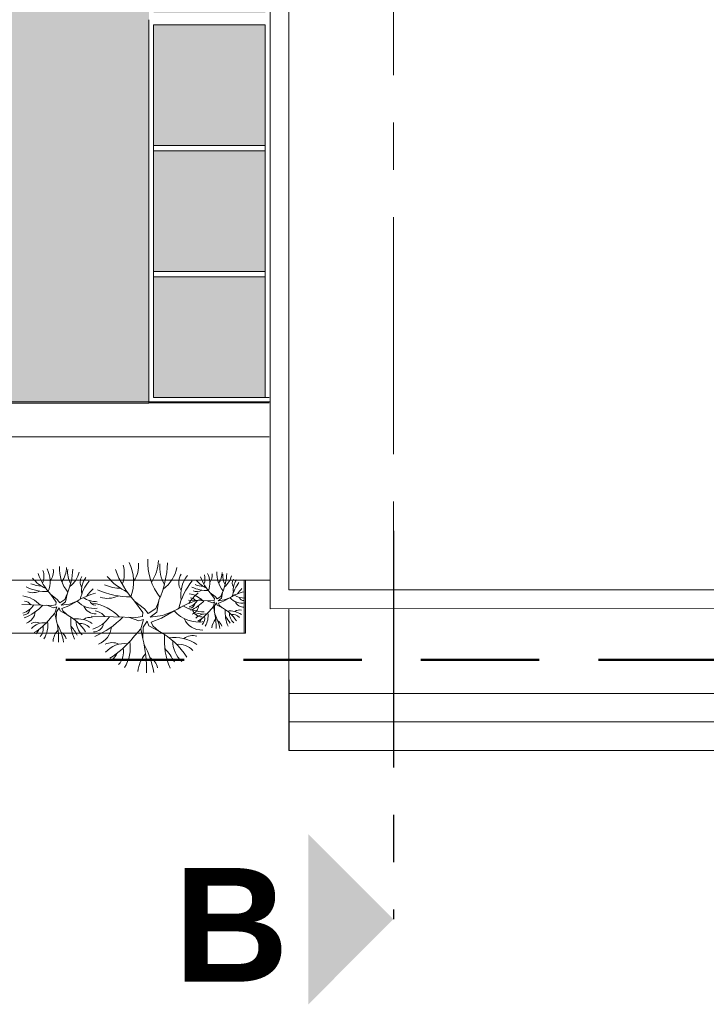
# Model space of a CAD drawing. Extents: x -25320 to 294860, y -9059 to 10983.
# Tile 54 of 58: x 30211 to 30936, y -9041 to -8001. Entities that reach past the tile are written whole.
import ezdxf

# ---------------------------------------------------------------- set-up
doc = ezdxf.new("R2010")
doc.units = 0
doc.header["$MEASUREMENT"] = 0
doc.linetypes.add('AXESx2', pattern=[4, 2.5, -0.5, 0.5, -0.5])
doc.linetypes.add('CACHE2', pattern=[0.1875, 0.125, -0.0625])
doc.layers.add('COUPE', color=7, linetype='Continuous', lineweight=0)
doc.styles.add('STYLE_GENERE_6', font='arialbd.ttf')

msp = doc.modelspace()

# ---------------------------------------------------------------- hatches: boundary and pattern name
at = {"layer": 'COUPE'}
h = msp.add_hatch(color=9, dxfattribs=at)
h.dxf.hatch_style = 1
h.paths.add_polyline_path([(30331.1, -7173.6), (28679, -7173.6), (28679, -7971.4), (29290.8, -7971.4), (29290.8, -8404.8), (30347.2, -8404.8), (30347.2, -8001.3), (30347.2, -7195.1)])
h.paths.add_polyline_path([(30470.2, -7173.6), (30420.6, -7173.6), (30352.2, -7198.3), (30352.2, -7329.1), (30470.2, -7329.1)])
h.paths.add_polyline_path([(30390.3, -7173.6), (30337.5, -7173.6), (30348.6, -7188.4)])
h.paths.add_polyline_path([(30470.2, -7334.1), (30352.2, -7334.1), (30352.2, -7462.1), (30470.2, -7462.1)])
h.paths.add_polyline_path([(30470.2, -7467.1), (30352.2, -7467.1), (30352.2, -7595.1), (30470.2, -7595.1)])
h.paths.add_polyline_path([(30470.2, -7600.1), (30352.2, -7600.1), (30352.2, -7728.1), (30470.2, -7728.1)])
h.paths.add_polyline_path([(30470.2, -7733.1), (30352.2, -7733.1), (30352.2, -7861.1), (30470.2, -7861.1)])
h.paths.add_polyline_path([(30470.2, -7866.1), (30352.2, -7866.1), (30352.2, -7994.1), (30470.2, -7994.1)])
h.paths.add_polyline_path([(30470.2, -8006.8), (30352.2, -8006.8), (30352.2, -8134.3), (30470.2, -8134.3)])
h.paths.add_polyline_path([(30470.2, -8139.8), (30352.2, -8139.8), (30352.2, -8267.3), (30470.2, -8267.3)])
h.paths.add_polyline_path([(30470.2, -8272.8), (30352.2, -8272.8), (30352.2, -8400.3), (30470.2, -8400.3)])

# ---------------------------------------------------------------- linework, layer by layer
at = {"layer": 'COUPE', "linetype": 'AXESx2', "ltscale": 100}
msp.add_line((30605.5, -5809.9), (30605.5, -8540.9), dxfattribs=at)
at = {"layer": 'COUPE', "color": 253, "linetype": 'Continuous'}
for p, q in [((30495.2, -7141.4), (30495.2, -8603.2)), ((30475.2, -8623.2), (30475.2, -7149.7)), ((31875.5, -8603.2), (30495.2, -8603.2)), ((30475.2, -8623.2), (31895.5, -8622.5)), ((30495.3, -8772.8), (30495.2, -8623.2)), ((30495.2, -8712.8), (31307.4, -8712.8)), ((30495.3, -8742.8), (31283.4, -8742.8)), ((30495.3, -8772.8), (31307.4, -8772.8))]:
    msp.add_line(p, q, dxfattribs=at)
at = {"layer": 'COUPE', "color": 253, "linetype": 'Continuous', "lineweight": 20}
for p, q in [((30475.2, -8404.8), (30475.2, -7173.6)), ((30347.2, -8001.3), (30347.2, -8406.2)), ((30352.2, -8006.8), (30352.2, -8400.3)), ((30470.2, -8006.8), (30352.2, -8006.8)), ((30470.2, -8006.9), (30470.2, -8400.3)), ((30470.2, -8134.3), (30352.1, -8134.3)), ((30470.2, -8139.8), (30352.2, -8139.8)), ((30470.2, -8267.3), (30352.1, -8267.3)), ((30470.2, -8272.8), (30352.2, -8272.8)), ((29290.8, -8404.8), (30475.2, -8404.8)), ((29290.8, -8406.3), (30347.2, -8406.3)), ((30474.2, -8405.8), (30347.2, -8405.8)), ((30474.2, -8400.3), (30352.2, -8400.3)), ((29254.9, -8441.7), (30474.3, -8441.7)), ((30449.3, -8593.2), (29307.8, -8593.2)), ((29307.8, -8593.2), (30475.1, -8593.2)), ((30447.8, -8649.1), (30447.8, -8593.2)), ((30449.3, -8649.1), (30449.3, -8593.2)), ((30259.3, -8616), (30260.8, -8607.7)), ((30417.2, -8610.3), (30412, -8606.4)), ((30416.4, -8612.4), (30412, -8606.4)), ((30423.1, -8610.2), (30424.8, -8606.3)), ((30423.8, -8612.2), (30424.9, -8606)), ((30250.5, -8613.5), (30243.6, -8608.2)), ((30249.4, -8616.3), (30243.6, -8608.2)), ((30249.1, -8619.1), (30249.4, -8616.3)), ((30250.5, -8613.5), (30253.2, -8617)), ((30253.2, -8617), (30258.4, -8613.4)), ((30259.3, -8616), (30254.6, -8619.4)), ((30254.6, -8619.4), (30263.2, -8618.3)), ((30258.4, -8613.4), (30260.7, -8608.1)), ((30271.4, -8615.1), (30262.5, -8620.3)), ((30263.2, -8618.3), (30271.4, -8615.1)), ((30342.5, -8623.2), (30332.2, -8615.2)), ((30340.9, -8627.3), (30332.2, -8615.2)), ((30354.4, -8622.9), (30357.8, -8615.1)), ((30355.7, -8626.9), (30357.9, -8614.4)), ((30389.1, -8614.2), (30412.7, -8615)), ((30408.8, -8614.9), (30414.3, -8616.9)), ((30412.7, -8615), (30416.1, -8614.5)), ((30414.3, -8616.9), (30416.7, -8616.1)), ((30415.3, -8621), (30416.7, -8616.1)), ((30416.1, -8614.5), (30416.4, -8612.4)), ((30418.7, -8617), (30416.5, -8620.1)), ((30417.2, -8610.3), (30419.3, -8612.9)), ((30419.5, -8619.4), (30418.7, -8617)), ((30419.3, -8612.9), (30423.1, -8610.2)), ((30423.8, -8612.2), (30420.3, -8614.8)), ((30420.3, -8614.8), (30426.7, -8614)), ((30426.2, -8615.4), (30420.8, -8617.4)), ((30420.8, -8617.4), (30421.6, -8619.4)), ((30432.9, -8611.6), (30426.2, -8615.4)), ((30426.7, -8614), (30432.9, -8611.6)), ((30213, -8618.7), (30244.5, -8619.8)), ((30239.4, -8619.6), (30246.6, -8622.2)), ((30242.2, -8634.4), (30248, -8627.8)), ((30244.5, -8619.8), (30249.1, -8619.1)), ((30246.6, -8622.2), (30249.9, -8621.2)), ((30248, -8627.8), (30249.9, -8621.2)), ((30248, -8627.8), (30249.4, -8634.7)), ((30249.6, -8626.5), (30249.4, -8634.7)), ((30252.5, -8622.4), (30249.6, -8626.5)), ((30253.5, -8625.6), (30252.5, -8622.4)), ((30253.5, -8625.6), (30261, -8629.6)), ((30262.5, -8620.3), (30255.2, -8623)), ((30255.2, -8623), (30256.3, -8625.6)), ((30260.7, -8629.4), (30256.3, -8625.6)), ((30340.4, -8631.5), (30340.9, -8627.3)), ((30342.5, -8623.2), (30346.6, -8628.4)), ((30346.6, -8628.4), (30354.4, -8622.9)), ((30355.7, -8626.9), (30348.7, -8632)), ((30373.9, -8625.6), (30360.5, -8633.3)), ((30361.5, -8630.4), (30373.9, -8625.6)), ((30410.9, -8626), (30415.3, -8621)), ((30415.3, -8621), (30416.4, -8626.2)), ((30416.5, -8620.1), (30416.4, -8626.2)), ((30419.5, -8619.4), (30425.1, -8622.4)), ((30424.8, -8622.2), (30421.6, -8619.4)), ((30495.2, -8623.2), (30495.2, -8772.8)), ((30286.3, -8631), (30333.6, -8632.5)), ((30325.8, -8632.3), (30336.7, -8636.2)), ((30333.6, -8632.5), (30340.4, -8631.5)), ((30336.7, -8636.2), (30341.6, -8634.7)), ((30338.8, -8644.5), (30341.6, -8634.7)), ((30345.5, -8636.5), (30341.2, -8642.7)), ((30347.1, -8641.3), (30345.5, -8636.5)), ((30348.7, -8632), (30361.5, -8630.4)), ((30360.5, -8633.3), (30349.7, -8637.3)), ((30349.7, -8637.3), (30351.3, -8641.3)), ((29307.8, -8649.1), (30449.3, -8649.1)), ((29307.8, -8649.1), (30447.8, -8649.1)), ((30330, -8654.5), (30338.8, -8644.5)), ((30338.8, -8644.5), (30340.8, -8654.9)), ((30341.2, -8642.7), (30340.8, -8654.9)), ((30347.1, -8641.3), (30358.4, -8647.2)), ((30357.8, -8646.9), (30351.3, -8641.3)), ((30495.2, -8712.8), (31283.4, -8712.8)), ((30495.2, -8772.8), (30495.2, -8712.8)), ((31283.4, -8772.8), (30495.2, -8772.8))]:
    msp.add_line(p, q, dxfattribs=at)
at = {"layer": 'COUPE', "linetype": 'AXESx2', "lineweight": 30, "ltscale": 100}
msp.add_line((30605.5, -8540.9), (30605.5, -8951.1), dxfattribs=at)
at = {"layer": 'COUPE', "linetype": 'CACHE2', "lineweight": 50, "ltscale": 1000}
msp.add_line((32072, -8677.1), (29813.7, -8677.1), dxfattribs=at)
at = {"layer": 'COUPE', "color": 253, "linetype": 'Continuous', "lineweight": 20}
for centre, radius, start, end in [((30286.9, -8594.7), 44.3, 338.9231, 27.1434), ((30310.3, -8578), 26.1, 323.1198, 6.3155), ((30403.9, -8574.5), 57.9, 176.6114, 219.4557), ((30311.4, -8570.2), 46, 326.7916, 357.4658), ((30251.9, -8568.9), 115.3, 336.7777, 357.021), ((30394.2, -8579.8), 35.5, 173.3952, 210.402), ((30290.9, -8564.4), 64.5, 199.569, 222.8565), ((30216.4, -8588.8), 19.9, 337.868, 17.4539), ((30213.4, -8594.6), 29.5, 338.9231, 27.1434), ((30229, -8583.4), 17.4, 323.1198, 6.3155), ((30291.4, -8581.1), 38.6, 176.6114, 219.4557), ((30229.7, -8578.2), 30.7, 326.7916, 357.4658), ((30190.1, -8577.4), 76.9, 336.7777, 357.021), ((30285, -8584.6), 23.7, 173.3952, 210.402), ((30248.5, -8579.3), 25.5, 306.5637, 348.1078), ((30403.1, -8549.4), 96.8, 199.569, 222.8565), ((30291.4, -8586.1), 29.9, 337.868, 17.4539), ((30339.5, -8571.8), 38.2, 306.5637, 348.1078), ((30394.6, -8595.4), 15.8, 146.0707, 212.3963), ((30389.4, -8596.1), 22.1, 338.9231, 27.1434), ((30401.1, -8587.8), 13, 323.1198, 6.3155), ((30447.9, -8586), 28.9, 176.6114, 219.4557), ((30401.6, -8583.8), 23, 326.7916, 357.4658), ((30371.9, -8583.2), 57.7, 336.7777, 357.021), ((30443.1, -8588.7), 17.8, 173.3952, 210.402), ((30235.3, -8564.4), 34.9, 248.2667, 267.9274), ((30257.2, -8563), 43.2, 220.2933, 244.1841), ((30285.2, -8595), 10.5, 146.0707, 212.3963), ((30318, -8622.4), 44.2, 139.9749, 167.9252), ((30298, -8603.7), 21.9, 141.8825, 189.8004), ((30352.7, -8547.3), 64.9, 220.2933, 244.1841), ((30443.8, -8636.5), 66.3, 139.9749, 167.9252), ((30413.8, -8608.5), 32.9, 141.8825, 189.8004), ((30422.3, -8572.4), 32.4, 220.2933, 244.1841), ((30447.5, -8573.5), 48.4, 199.569, 222.8565), ((30391.6, -8591.8), 14.9, 337.868, 17.4539), ((30415.7, -8584.7), 19.1, 306.5637, 348.1078), ((30443.2, -8596.4), 7.9, 146.0707, 212.3963), ((30467.8, -8617), 33.2, 139.9749, 167.9252), ((30452.8, -8603), 16.5, 141.8825, 189.8004), ((30239.3, -8555), 50.2, 244.3449, 271.8835), ((30224.6, -8589), 17.3, 252.334, 295.0906), ((30307.3, -8672.2), 67.4, 104.0359, 122.1743), ((30315.7, -8632.8), 41, 132.048, 145.8622), ((30325.7, -8535.3), 75.3, 244.3449, 271.8835), ((30319.7, -8549.4), 52.4, 248.2667, 267.9274), ((30440.3, -8652.1), 61.5, 132.048, 145.8622), ((30386, -8631.8), 24.7, 43.7846, 81.0925), ((30408.8, -8566.4), 37.7, 244.3449, 271.8835), ((30397.8, -8592), 13, 252.334, 295.0906), ((30405.8, -8573.5), 26.2, 248.2667, 267.9274), ((30459.8, -8654.3), 50.5, 104.0359, 122.1743), ((30466.1, -8624.8), 30.7, 132.048, 145.8622), ((30208.9, -8642.2), 32.9, 43.7846, 81.0925), ((30214.6, -8625.3), 10.2, 37.6862, 83.3208), ((30288.9, -8599.4), 23.5, 221.9906, 279.0624), ((30293.4, -8584.2), 31.6, 240.1968, 268.7653), ((30291, -8612.3), 7.01, 198.599, 270.6709), ((30280.2, -8666.1), 49.4, 43.7846, 81.0925), ((30303.7, -8586.4), 25.9, 252.334, 295.0906), ((30427.7, -8711.2), 101.1, 104.0359, 122.1743), ((30385.5, -8605.9), 15.8, 286.1144, 326.705), ((30390.4, -8617.3), 5.3, 268.6971, 352.4293), ((30373.8, -8584.3), 44.1, 293.0614, 316.3751), ((30390.3, -8619.2), 7.65, 37.6862, 83.3208), ((30446, -8599.8), 17.6, 221.9906, 279.0624), ((30449.3, -8588.4), 23.7, 240.1968, 268.7653), ((30447.6, -8611.3), 10.3, 204.1006, 272.1743), ((30447.6, -8609.4), 5.26, 198.599, 270.6709), ((30208.2, -8607.6), 21.1, 286.1144, 326.705), ((30214.7, -8622.8), 7.07, 268.6971, 352.4293), ((30192.6, -8578.9), 58.8, 293.0614, 316.3751), ((30213.1, -8625.2), 14.1, 290.8445, 354.8699), ((30291, -8614.8), 13.8, 204.1006, 272.1743), ((30288.7, -8640.8), 15.3, 37.6862, 83.3208), ((30400.1, -8602), 35.3, 221.9906, 279.0624), ((30406.8, -8579.2), 47.4, 240.1968, 268.7653), ((30389.2, -8619.1), 10.6, 290.8445, 354.8699), ((30403.3, -8621.3), 10.5, 198.599, 270.6709), ((30400.1, -8635.8), 7.54, 62.3217, 118.1159), ((30406.5, -8641.6), 12.8, 81.7285, 139.9992), ((30373.5, -8595.2), 48.5, 301.603, 320.4762), ((30389.7, -8630.8), 20.1, 327.6382, 8.8421), ((30347.3, -8642.5), 70.9, 358.6734, 13.2839), ((30404.2, -8659.4), 42.5, 33.5211, 60.5113), ((30464.5, -8627.1), 36.7, 175.2634, 203.4513), ((30432.9, -8647.1), 21.5, 55.9619, 97.2625), ((30446.7, -8627.4), 14.5, 179.7912, 227.9098), ((30442.8, -8631.9), 7.39, 73.3924, 129.1288), ((30227.7, -8647.5), 10, 62.3217, 118.1159), ((30236.2, -8655.2), 17.1, 81.7285, 139.9992), ((30192.3, -8593.3), 64.7, 301.603, 320.4762), ((30213.8, -8640.8), 26.7, 327.6382, 8.8421), ((30157.3, -8656.4), 94.6, 358.6734, 13.2839), ((30196.5, -8668.3), 61.3, 9.2654, 28.7876), ((30233.1, -8678.9), 56.7, 33.5211, 60.5113), ((30313.6, -8635.9), 49, 175.2634, 203.4513), ((30271.4, -8662.5), 28.7, 55.9619, 97.2625), ((30289.8, -8636.3), 19.4, 179.7912, 227.9098), ((30274.6, -8652.5), 13.8, 43.6228, 96.1116), ((30284.6, -8642.3), 9.85, 73.3924, 129.1288), ((30279.1, -8614.3), 31.6, 286.1144, 326.705), ((30288.9, -8637.1), 10.6, 268.6971, 352.4293), ((30255.7, -8571.2), 88.3, 293.0614, 316.3751), ((30403.3, -8625.1), 20.7, 204.1006, 272.1743), ((30385.3, -8624.5), 19.8, 318.8432, 331.8454), ((30396.7, -8633.4), 9.47, 316.6523, 12.8043), ((30429.8, -8645), 16.1, 138.4395, 174.7346), ((30376.7, -8651.4), 46, 9.2654, 28.7876), ((30416.2, -8643.3), 8.12, 12.2646, 61.6468), ((30390.5, -8663.5), 49.4, 30.4625, 40.5768), ((30435.3, -8639.6), 10.4, 43.6228, 96.1116), ((30207.9, -8632.4), 26.5, 318.8432, 331.8454), ((30223.1, -8644.2), 12.6, 316.6523, 12.8043), ((30267.3, -8659.7), 21.4, 138.4395, 174.7346), ((30249.2, -8657.4), 10.8, 12.2646, 61.6468), ((30214.9, -8684.4), 65.8, 30.4625, 40.5768), ((30286.5, -8640.7), 21.2, 290.8445, 354.8699), ((30316.5, -8721.3), 85.1, 33.5211, 60.5113), ((30308.3, -8674.1), 15.1, 62.3217, 118.1159), ((30255.2, -8592.8), 97, 301.603, 320.4762), ((30287.5, -8664), 40.1, 327.6382, 8.8421), ((30202.8, -8687.5), 141.9, 358.6734, 13.2839), ((30437.1, -8656.7), 73.5, 175.2634, 203.4513), ((30373.8, -8696.6), 43, 55.9619, 97.2625), ((30401.5, -8657.3), 29.1, 179.7912, 227.9098), ((30393.6, -8666.3), 14.8, 73.3924, 129.1288), ((30321.1, -8685.8), 25.7, 81.7285, 139.9992), ((30278.7, -8651.5), 39.7, 318.8432, 331.8454), ((30301.5, -8669.2), 18.9, 316.6523, 12.8043), ((30261.5, -8705.3), 92, 9.2654, 28.7876), ((30289.2, -8729.4), 98.7, 30.4625, 40.5768), ((30378.7, -8681.6), 20.8, 43.6228, 96.1116), ((30367.7, -8692.4), 32.2, 138.4395, 174.7346), ((30340.6, -8689), 16.2, 12.2646, 61.6468)]:
    msp.add_arc(centre, radius, start, end, dxfattribs=at)
at = {"layer": 'COUPE', "color": 7, "linetype": 'Continuous', "lineweight": 15}
msp.add_solid([(30515.7, -8861.2), (30515.7, -9040.9), (30605.5, -8951.1)], dxfattribs=at)

# ---------------------------------------------------------------- texts
at = {"layer": 'COUPE', "color": 7, "linetype": 'Continuous', "lineweight": 50, "insert": (30373.8, -8897), "char_height": 120, "attachment_point": 1, "line_spacing_factor": 0.975772, "style": 'STYLE_GENERE_6'}
msp.add_mtext('B', dxfattribs=at)

doc.saveas('drawing.dxf')
